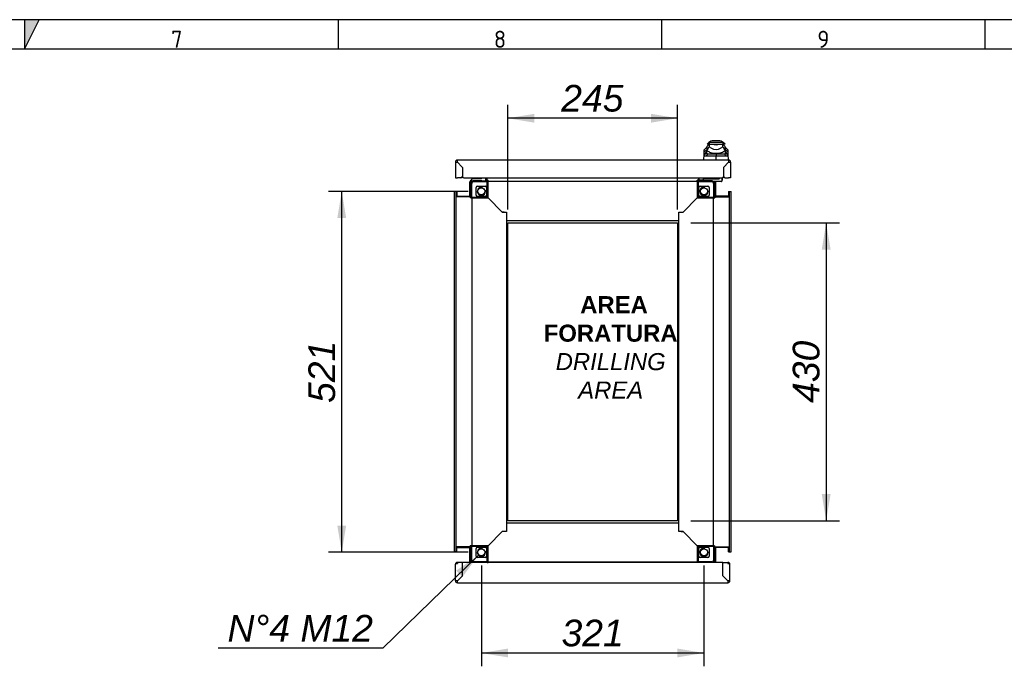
# Paper-space layout 'Layout1' of a CAD drawing. Extents: x 87 to 5769, y 148 to 4026.
# Tile 9 of 10: x 2935 to 4356, y 3093 to 4026. Entities that reach past the tile are written whole.
import ezdxf
from ezdxf.lldxf.tags import DXFTag

# ---------------------------------------------------------------- set-up
doc = ezdxf.new("R2010")
doc.units = 0
doc.header["$LTSCALE"] = 14
doc.layers.get('0').update_dxf_attribs({"linetype": 'CONTINUOUS'})
for name, color, linetype in [('_TRANSLATION', 7, 'CONTINUOUS'), ('AE00198_03', 7, 'CONTINUOUS'), ('AE00219_03', 7, 'CONTINUOUS'), ('AE00992_10', 7, 'CONTINUOUS'), ('AE00992_31', 7, 'CONTINUOUS'), ('DEFAULT', 7, 'CONTINUOUS'), ('DV5__TRANSLATION', 7, 'CONTINUOUS'), ('F0000000_08', 7, 'CONTINUOUS'), ('F0000000_12', 7, 'CONTINUOUS'), ('F0000001_24', 7, 'CONTINUOUS'), ('F0000002_97', 7, 'CONTINUOUS'), ('F0000002_98', 7, 'CONTINUOUS'), ('M0000000_06', 7, 'CONTINUOUS'), ('M0000000_29', 7, 'CONTINUOUS'), ('M0000000_39', 7, 'CONTINUOUS'), ('M0000001_25', 7, 'CONTINUOUS'), ('M0000001_64', 7, 'CONTINUOUS')]:
    doc.layers.add(name, color=color, linetype=linetype)
doc.styles.add('SEACAD_ARIAL', font='arial.ttf')
doc.styles.add('SEACAD_ARIALI', font='ariali.ttf')
tags = doc.linetypes.add('CENTER2', pattern=[28.575, 19.05, -3.175, 3.175, -3.175]).pattern_tags.tags
tags[10:11] = [DXFTag(74, 4), DXFTag(75, 0), DXFTag(340, '0'), DXFTag(46, 0.0), DXFTag(50, 0.0), DXFTag(44, 0.0), DXFTag(45, 0.0)]
tags[8:9] = [DXFTag(74, 4), DXFTag(75, 0), DXFTag(340, '0'), DXFTag(46, 0.0), DXFTag(50, 0.0), DXFTag(44, 0.0), DXFTag(45, 0.0)]
tags[6:7] = [DXFTag(74, 4), DXFTag(75, 0), DXFTag(340, '0'), DXFTag(46, 0.0), DXFTag(50, 0.0), DXFTag(44, 0.0), DXFTag(45, 0.0)]
tags[4:5] = [DXFTag(74, 4), DXFTag(75, 0), DXFTag(340, '0'), DXFTag(46, 0.0), DXFTag(50, 0.0), DXFTag(44, 0.0), DXFTag(45, 0.0)]
doc.dimstyles.new('ISO', dxfattribs={"dimtxt": 16.5, "dimasz": 16.5, "dimexe": 8.25, "dimexo": 8.25, "dimgap": 4.125, "dimtad": 1, "dimdec": 1, "dimtxsty": 'SEACAD_ARIAL', "dimblk1": '_SE_FILLED', "dimblk2": '_SE_FILLED', "dimsah": 1, "dimcen": 8.25, "dimazin": 3, "dimtfac": 0.7, "dimtdec": 3, "dimtmove": 0, "dimatfit": 3})
doc.dimstyles.new('ISO_ALLIN', dxfattribs={"dimtxt": 38.5, "dimasz": 38.5, "dimexe": 19.25, "dimexo": 19.25, "dimgap": 9.625, "dimtad": 1, "dimtih": 1, "dimtoh": 1, "dimdec": 1, "dimtxsty": 'SEACAD_ARIAL', "dimblk1": '_SE_FILLED', "dimblk2": '_SE_FILLED', "dimsah": 1, "dimcen": 19.25, "dimazin": 3, "dimtfac": 0.7, "dimtdec": 3, "dimtofl": 0, "dimtmove": 0, "dimatfit": 3, "dimtolj": 1})

# ---------------------------------------------------------------- blocks, each defined once
blk = doc.blocks.new('DMBLK18')
at = {"layer": '_TRANSLATION', "linetype": 'CONTINUOUS'}
for points in [[(3678, 3890.4), (3639.5, 3884), (3678, 3877.6)], [(3846, 3890.4), (3846, 3877.6), (3884.5, 3884)]]:
    blk.add_hatch(color=7, dxfattribs=at).paths.add_polyline_path(points)
at = {"layer": '_TRANSLATION', "color": 7, "linetype": 'CONTINUOUS'}
for p, q in [((3639.5, 3752.3), (3639.5, 3903.3)), ((3884.5, 3752.3), (3884.5, 3903.3)), ((3884.5, 3884), (3639.5, 3884))]:
    blk.add_line(p, q, dxfattribs=at)
at = {"layer": '_TRANSLATION', "color": 7, "linetype": 'CONTINUOUS', "style": 'SEACAD_ARIALI'}
blk.add_text('245', height=38.5, dxfattribs=at).set_placement((3716.7, 3893.6))
blk = doc.blocks.new('_SE_FILLED')
at = {"color": 0}
blk.add_line((0, 0), (-1, 0), dxfattribs=at)
blk.add_solid([(0, 0), (-1, -0.1665), (-1, 0.1665), (0, 0)], dxfattribs=at)
blk = doc.blocks.new('DMBLK19')
at = {"layer": '_TRANSLATION', "linetype": 'CONTINUOUS'}
for points in [[(4105.3, 3694.5), (4098.9, 3733), (4092.5, 3694.5)], [(4105.3, 3341.5), (4092.5, 3341.5), (4098.9, 3303)]]:
    blk.add_hatch(color=7, dxfattribs=at).paths.add_polyline_path(points)
at = {"layer": '_TRANSLATION', "color": 7, "linetype": 'CONTINUOUS'}
for p, q in [((3903.8, 3733), (4118.1, 3733)), ((4098.9, 3733), (4098.9, 3303)), ((3903.8, 3303), (4118.1, 3303))]:
    blk.add_line(p, q, dxfattribs=at)
at = {"layer": '_TRANSLATION', "color": 7, "linetype": 'CONTINUOUS', "style": 'SEACAD_ARIALI'}
blk.add_text('430', height=38.5, rotation=90, dxfattribs=at).set_placement((4089.2, 3473.1))
blk = doc.blocks.new('DMBLK23')
at = {"layer": '_TRANSLATION', "linetype": 'CONTINUOUS'}
for points in [[(3640, 3105.8), (3640, 3118.6), (3601.5, 3112.2)], [(3884, 3105.8), (3922.5, 3112.2), (3884, 3118.6)]]:
    blk.add_hatch(color=7, dxfattribs=at).paths.add_polyline_path(points)
at = {"layer": '_TRANSLATION', "color": 7, "linetype": 'CONTINUOUS'}
for p, q in [((3601.5, 3238.3), (3601.5, 3093)), ((3922.5, 3238.3), (3922.5, 3093)), ((3601.5, 3112.2), (3922.5, 3112.2))]:
    blk.add_line(p, q, dxfattribs=at)
at = {"layer": '_TRANSLATION', "color": 7, "linetype": 'CONTINUOUS', "style": 'SEACAD_ARIALI'}
blk.add_text('321', height=38.5, dxfattribs=at).set_placement((3717.1, 3121.8))
blk = doc.blocks.new('DMBLK24')
at = {"layer": '_TRANSLATION', "linetype": 'CONTINUOUS'}
for points in [[(3393.6, 3740), (3406.4, 3740), (3400, 3778.5)], [(3393.6, 3296), (3400, 3257.5), (3406.4, 3296)]]:
    blk.add_hatch(color=7, dxfattribs=at).paths.add_polyline_path(points)
at = {"layer": '_TRANSLATION', "color": 7, "linetype": 'CONTINUOUS'}
for p, q in [((3582.3, 3778.5), (3380.7, 3778.5)), ((3400, 3257.5), (3400, 3778.5)), ((3582.3, 3257.5), (3380.7, 3257.5))]:
    blk.add_line(p, q, dxfattribs=at)
at = {"layer": '_TRANSLATION', "color": 7, "linetype": 'CONTINUOUS', "style": 'SEACAD_ARIALI'}
blk.add_text('521', height=38.5, rotation=90, dxfattribs=at).set_placement((3390.4, 3473.1))
blk = doc.blocks.new('DMBLK25')
at = {"layer": '_TRANSLATION', "linetype": 'CONTINUOUS'}
blk.add_hatch(color=7, dxfattribs=at).paths.add_polyline_path([(3574.1, 3221.9), (3597.2, 3253.3), (3565.1, 3231.1)])
at = {"layer": '_TRANSLATION', "color": 7, "linetype": 'CONTINUOUS'}
for p, q in [((3597.2, 3253.3), (3459.1, 3119.1)), ((3459.1, 3119.1), (3221.7, 3119.1))]:
    blk.add_line(p, q, dxfattribs=at)
at = {"layer": '_TRANSLATION', "color": 7, "linetype": 'CONTINUOUS', "style": 'SEACAD_ARIALI'}
blk.add_text('N°4 M12', height=38.5, dxfattribs=at).set_placement((3235.2, 3128.7))

psp = doc.layouts.get("Layout1")

# ---------------------------------------------------------------- hatches: boundary and pattern name
at = {"linetype": 'CONTINUOUS'}
psp.add_hatch(color=7, dxfattribs=at).paths.add_polyline_path([(2942.42, 4026.24), (2942.42, 3983.84), (2963.62, 4026.24)])

# ---------------------------------------------------------------- linework, layer by layer
at = {"color": 7, "linetype": 'CONTINUOUS'}
for p, q in [((5769.29, 4026.24), (87.28, 4026.24)), ((3394.72, 4026.24), (3394.72, 3983.84)), ((3861.15, 4026.24), (3861.15, 3983.84)), ((4327.59, 4026.24), (4327.59, 3983.84))]:
    psp.add_line(p, q, dxfattribs=at)
psp.add_lwpolyline([(2942.42, 4026.24), (2942.42, 3983.84), (2963.62, 4026.24), (2942.42, 4026.24)], dxfattribs=at)
at = {"layer": 'AE00198_03', "color": 7, "linetype": 'CONTINUOUS'}
for p, q in [((3601.27, 3797.73), (3590.77, 3797.73)), ((3590.77, 3797.73), (3590.77, 3797.03)), ((3593.02, 3793.83), (3593.02, 3793.28)), ((3593.64, 3793.28), (3593.64, 3793.83)), ((3598.41, 3793.28), (3598.41, 3793.83)), ((3599.02, 3793.28), (3599.02, 3793.83)), ((3601.27, 3797.03), (3601.27, 3797.73)), ((3933.27, 3797.23), (3922.77, 3797.23)), ((3922.77, 3797.23), (3922.77, 3796.53)), ((3925.02, 3793.83), (3925.02, 3793.28)), ((3925.64, 3793.28), (3925.64, 3793.83)), ((3930.41, 3793.28), (3930.41, 3793.83)), ((3931.02, 3793.28), (3931.02, 3793.83)), ((3933.27, 3796.53), (3933.27, 3797.23))]:
    psp.add_line(p, q, dxfattribs=at)
for centre, start, end in [((3596.7, 3792.36), 134.85503, 137.82528), ((3595.34, 3792.36), 42.17472, 45.14497), ((3928.7, 3791.86), 129.5208, 137.82528), ((3927.34, 3791.86), 42.17472, 50.4792)]:
    psp.add_arc(centre, 8, start, end, dxfattribs=at)
at = {"layer": 'AE00219_03', "color": 7, "linetype": 'CONTINUOUS'}
for p, q in [((3590.02, 3213.53), (3590.02, 3213.33)), ((3590.02, 3213.33), (3602.02, 3213.33)), ((3602.02, 3213.33), (3602.02, 3213.53)), ((3922.02, 3213.53), (3922.02, 3213.33)), ((3922.02, 3213.33), (3934.02, 3213.33)), ((3934.02, 3213.33), (3934.02, 3213.53))]:
    psp.add_line(p, q, dxfattribs=at)
at = {"layer": 'AE00992_10', "color": 7, "linetype": 'CONTINUOUS'}
for p, q in [((3943.89, 3851.53), (3936.12, 3851.53)), ((3922.92, 3835.3), (3923.04, 3838.58)), ((3926.5, 3838.04), (3922.92, 3835.3)), ((3926.61, 3842.03), (3923.04, 3838.58)), ((3926.5, 3838.04), (3926.39, 3835.02)), ((3926.5, 3841.92), (3926.5, 3838.28)), ((3927.15, 3838.28), (3926.5, 3838.28)), ((3926.5, 3838.28), (3926.5, 3838.04)), ((3929.5, 3849.03), (3927, 3846.53)), ((3930.05, 3846.53), (3927, 3846.53)), ((3930.15, 3846.53), (3927.15, 3843.53)), ((3927.15, 3838.29), (3927.15, 3843.53)), ((3927.15, 3837.37), (3927.15, 3838.29)), ((3930.05, 3849.03), (3929.5, 3849.03)), ((3949.95, 3849.03), (3930.05, 3849.03)), ((3930.05, 3849.03), (3930.05, 3846.53)), ((3930.15, 3846.53), (3930.05, 3846.53)), ((3930.15, 3846.53), (3935, 3846.53)), ((3930.15, 3846.53), (3930.15, 3842.96)), ((3930.15, 3842.96), (3933.41, 3840.67)), ((3934.98, 3846.53), (3940, 3846.53)), ((3935, 3846.52), (3935, 3846.53)), ((3940, 3846.53), (3945, 3846.53)), ((3945, 3846.53), (3949.85, 3846.53)), ((3945, 3846.53), (3945, 3846.52)), ((3946.6, 3840.67), (3949.85, 3842.96)), ((3949.85, 3842.96), (3949.85, 3846.53)), ((3952.85, 3843.53), (3949.85, 3846.53)), ((3949.95, 3846.53), (3949.85, 3846.53)), ((3949.95, 3849.03), (3949.95, 3846.53)), ((3950.5, 3849.03), (3949.95, 3849.03)), ((3953, 3846.53), (3949.95, 3846.53)), ((3953, 3846.53), (3950.5, 3849.03)), ((3952.85, 3843.53), (3952.85, 3838.29)), ((3952.85, 3838.29), (3952.85, 3837.37)), ((3953.5, 3838.28), (3952.85, 3838.28)), ((3956.99, 3838.58), (3953.41, 3842.03)), ((3953.5, 3839.04), (3953.5, 3841.94)), ((3953.5, 3839.04), (3953.5, 3838.98)), ((3953.5, 3838.98), (3953.5, 3838.28)), ((3953.53, 3838.04), (3953.5, 3838.98)), ((3953.63, 3835.02), (3953.53, 3838.04)), ((3957.1, 3835.3), (3953.53, 3838.04)), ((3956.99, 3838.58), (3957.1, 3835.3)), ((3922.51, 3823.53), (3922.82, 3832.29)), ((3922.82, 3832.29), (3922.92, 3835.3)), ((3926.39, 3835.02), (3922.82, 3832.29)), ((3922.94, 3830.8), (3922.82, 3832.29)), ((3926.48, 3833.52), (3922.94, 3830.8)), ((3928.18, 3832.53), (3925.1, 3829.12)), ((3926.39, 3835.02), (3926.48, 3833.52)), ((3928.18, 3832.53), (3940.03, 3832.53)), ((3940.01, 3823.83), (3940.01, 3829.08)), ((3940.09, 3829.08), (3940.02, 3829.08)), ((3940.03, 3832.53), (3951.84, 3832.53)), ((3940.03, 3832.53), (3940.09, 3829.08)), ((3954.92, 3829.12), (3951.84, 3832.53)), ((3953.55, 3833.52), (3953.63, 3835.02)), ((3957.09, 3830.8), (3953.55, 3833.52)), ((3957.21, 3832.29), (3953.63, 3835.02)), ((3957.21, 3832.29), (3957.09, 3830.8)), ((3957.1, 3835.3), (3957.21, 3832.29)), ((3957.21, 3832.29), (3957.51, 3823.53)), ((3954, 3816.49), (3954, 3816.53)), ((3956.5, 3819.03), (3956.54, 3819.03)), ((3957, 3819.49), (3957, 3819.53)), ((3951.02, 3807.03), (3950.97, 3807.03))]:
    psp.add_line(p, q, dxfattribs=at)
for centre, radius, start, end in [((3936.12, 3841.53), 10, 90, 131.40962), ((3943.89, 3841.53), 10, 48.59038, 90), ((3939.97, 3925.47), 85.1, 260.95265, 261.32972), ((3948.84, 3827.65), 24.16, 140.68004, 153.86836), ((3937.97, 3850.74), 17.2, 231.0215, 249.30932), ((3940, 3850.42), 11.77, 235.92812, 304.07188), ((3940, 3861.7), 15.98, 251.77022, 288.22978), ((3942.03, 3850.74), 17.2, 290.69068, 308.9785), ((3931.16, 3827.65), 24.16, 26.13129, 39.32031), ((3939.97, 3925.47), 85.1, 278.72858, 279.10286), ((3928.67, 2528.15), 1300.98, 89.5005, 90.15719), ((3940, 3863.43), 29.9, 254.26409, 285.73591), ((3940, 3860.47), 27.16, 262.77113, 277.22887), ((3951.35, 2531.73), 1297.4, 89.84206, 90.49723)]:
    psp.add_arc(centre, radius, start, end, dxfattribs=at)
for major_axis, start_param, end_param in [((-19.01, 0), 1.1302341, 1.3900659), ((19.01, 0), 4.8931195, 5.1529512)]:
    psp.add_ellipse((3940, 3847.52), major_axis=major_axis, ratio=0.7484003, start_param=start_param, end_param=end_param, dxfattribs=at)
for points, knots in [([(3925.1, 3829.12), (3925.04, 3829.12), (3924.93, 3829.12), (3924.77, 3829.13), (3924.62, 3829.14), (3924.47, 3829.17), (3924.33, 3829.2), (3924.2, 3829.23), (3924.07, 3829.28), (3923.95, 3829.33), (3923.84, 3829.38), (3923.73, 3829.45), (3923.6, 3829.54), (3923.45, 3829.67), (3923.31, 3829.85), (3923.18, 3830.05), (3923.08, 3830.28), (3923, 3830.52), (3922.96, 3830.71), (3922.94, 3830.8)], [0, 0, 0, 0, 0.0476386, 0.0949553, 0.1419728, 0.1887148, 0.2352049, 0.2814675, 0.3275271, 0.3734086, 0.4191372, 0.4647384, 0.5102379, 0.5960122, 0.6798471, 0.7619433, 0.8425149, 0.921788, 1, 1, 1, 1]), ([(3926.48, 3833.52), (3926.49, 3833.48), (3926.51, 3833.41), (3926.55, 3833.3), (3926.59, 3833.2), (3926.65, 3833.11), (3926.71, 3833.02), (3926.78, 3832.94), (3926.85, 3832.87), (3926.94, 3832.81), (3927.03, 3832.75), (3927.13, 3832.7), (3927.23, 3832.66), (3927.35, 3832.62), (3927.47, 3832.59), (3927.6, 3832.57), (3927.73, 3832.55), (3927.88, 3832.54), (3928.03, 3832.53), (3928.13, 3832.53), (3928.18, 3832.53)], [0, 0, 0, 0, 0.0539136, 0.1075992, 0.1611369, 0.2146076, 0.2680922, 0.3216719, 0.3754272, 0.429438, 0.4837829, 0.5385391, 0.5937822, 0.6495858, 0.7060212, 0.7631574, 0.8210608, 0.8797954, 0.9394223, 1, 1, 1, 1]), ([(3951.84, 3832.53), (3951.9, 3832.53), (3952.02, 3832.53), (3952.19, 3832.54), (3952.34, 3832.56), (3952.49, 3832.58), (3952.63, 3832.61), (3952.76, 3832.65), (3952.89, 3832.7), (3953, 3832.75), (3953.1, 3832.82), (3953.19, 3832.89), (3953.27, 3832.97), (3953.35, 3833.06), (3953.41, 3833.16), (3953.47, 3833.27), (3953.51, 3833.39), (3953.54, 3833.48), (3953.55, 3833.52)], [0, 0, 0, 0, 0.0681777, 0.1351487, 0.2009967, 0.2658101, 0.3296811, 0.3927063, 0.4549862, 0.516625, 0.5777301, 0.6384117, 0.6987825, 0.7589567, 0.8190498, 0.8791777, 0.9394562, 1, 1, 1, 1]), ([(3957.09, 3830.8), (3957.07, 3830.75), (3957.05, 3830.65), (3957.02, 3830.5), (3956.97, 3830.37), (3956.92, 3830.24), (3956.87, 3830.11), (3956.81, 3830), (3956.74, 3829.89), (3956.66, 3829.78), (3956.58, 3829.69), (3956.49, 3829.6), (3956.37, 3829.5), (3956.21, 3829.39), (3956, 3829.29), (3955.76, 3829.21), (3955.51, 3829.16), (3955.23, 3829.12), (3955.03, 3829.12), (3954.92, 3829.12)], [0, 0, 0, 0, 0.0426446, 0.085572, 0.1288221, 0.1724341, 0.2164463, 0.2608958, 0.3058186, 0.3512498, 0.3972232, 0.4437714, 0.4909257, 0.5741114, 0.6577585, 0.7420217, 0.8270523, 0.9129975, 1, 1, 1, 1])]:
    psp.add_open_spline(points, degree=3, knots=knots, dxfattribs=at)
at = {"layer": 'AE00992_31', "color": 7, "linetype": 'CONTINUOUS'}
for p, q in [((3950.7, 3799.03), (3951.29, 3799.03)), ((3950.97, 3803.53), (3951.02, 3803.53)), ((3950.97, 3803.33), (3951.02, 3803.33))]:
    psp.add_line(p, q, dxfattribs=at)
at = {"layer": 'DEFAULT', "color": 7, "linetype": 'CONTINUOUS'}
psp.add_line((5769.29, 3983.84), (87.28, 3983.84), dxfattribs=at)
at = {"layer": 'DV5__TRANSLATION', "color": 7, "linetype": 'CENTER2'}
for p, q in [((3639.52, 3733.03), (3884.52, 3733.03)), ((3639.52, 3303.03), (3639.52, 3733.03)), ((3884.52, 3733.03), (3884.52, 3303.03)), ((3884.52, 3303.03), (3639.52, 3303.03))]:
    psp.add_line(p, q, dxfattribs=at)
at = {"layer": 'F0000000_08', "color": 7, "linetype": 'CONTINUOUS'}
for p, q in [((3587.52, 3793.53), (3587.52, 3796.03)), ((3588.52, 3797.03), (3601.51, 3797.03)), ((3589.77, 3793.53), (3589.77, 3793.27)), ((3601.97, 3793.83), (3590.07, 3793.83)), ((3602.27, 3793.28), (3602.27, 3793.53)), ((3606.85, 3798.03), (3607.42, 3796.5)), ((3607.42, 3796.5), (3607.9, 3795.23))]:
    psp.add_line(p, q, dxfattribs=at)
for centre, radius, start, end in [((3588.52, 3796.03), 1, 90, 180), ((3588.52, 3793.53), 1, 180, 243.61406), ((3590.07, 3793.53), 0.3, 90, 180), ((3601.51, 3798.03), 1, 270, 290.36413), ((3601.51, 3798.03), 1, 290.36413, 0), ((3601.97, 3793.53), 0.3, 0, 90), ((3606.02, 3794.53), 2, 321.31781, 20.47745)]:
    psp.add_arc(centre, radius, start, end, dxfattribs=at)
at = {"layer": 'F0000000_12', "color": 7, "linetype": 'CONTINUOUS'}
psp.add_line((3574.14, 3799.53), (3573.96, 3799.53), dxfattribs=at)
at = {"layer": 'F0000001_24', "color": 7, "linetype": 'CONTINUOUS'}
for p, q in [((3921.52, 3796.03), (3921.52, 3794.33)), ((3921.52, 3793.53), (3921.52, 3794.33)), ((3921.52, 3793.28), (3921.52, 3793.53)), ((3922.02, 3796.53), (3924.52, 3796.53)), ((3924.52, 3793.83), (3922.02, 3793.83)), ((3924.52, 3796.53), (3936.01, 3796.53)), ((3933.97, 3793.83), (3924.52, 3793.83)), ((3933.52, 3798.03), (3933.52, 3797.53)), ((3934.27, 3793.27), (3934.27, 3793.53)), ((3936.01, 3796.53), (3936.42, 3796.53)), ((3936.42, 3796.53), (3942.32, 3796.53)), ((3942.32, 3796.53), (3943.53, 3796.53)), ((3943.53, 3796.53), (3944.52, 3796.53)), ((3945.52, 3797.66), (3945.52, 3798.03)), ((3945.52, 3797.53), (3945.52, 3797.66)), ((3948.52, 3798), (3948.52, 3797.66)), ((3948.52, 3797.66), (3948.52, 3793.03)), ((3948.72, 3797.01), (3948.52, 3797.01)), ((3948.72, 3794.53), (3948.52, 3794.53)), ((3948.72, 3797.95), (3948.72, 3797.58)), ((3948.72, 3797.58), (3948.72, 3797.01)), ((3948.72, 3797.01), (3948.72, 3794.53)), ((3948.72, 3795.1), (3948.75, 3795.1)), ((3936.42, 3792.53), (3936.1, 3792.53)), ((3942.32, 3792.53), (3936.42, 3792.53)), ((3943.53, 3792.53), (3942.32, 3792.53)), ((3948.02, 3792.53), (3943.53, 3792.53))]:
    psp.add_line(p, q, dxfattribs=at)
for centre, radius, start, end in [((3922.02, 3796.03), 0.5, 90, 180), ((3922.02, 3794.33), 0.5, 180, 270), ((3934.52, 3797.53), 1, 180, 270), ((3933.97, 3793.53), 0.3, 0, 90), ((3944.52, 3797.53), 1, 270, 0), ((3948.02, 3793.03), 0.5, 270, 0)]:
    psp.add_arc(centre, radius, start, end, dxfattribs=at)
at = {"layer": 'F0000002_97', "color": 7, "linetype": 'CONTINUOUS'}
for p, q in [((3564.02, 3216.33), (3564.02, 3240.23)), ((3564.34, 3241.53), (3566.82, 3241.53)), ((3566.82, 3241.52), (3564.34, 3241.52)), ((3574.02, 3243.03), (3566.82, 3243.03)), ((3566.82, 3243.03), (3566.82, 3241.52)), ((3574.02, 3223.55), (3574.02, 3243.03)), ((3574.02, 3243.03), (3574.07, 3243.03)), ((3574.02, 3241.53), (3574.07, 3241.53)), ((3610.02, 3243.03), (3574.07, 3243.03)), ((3574.07, 3223.53), (3574.07, 3243.03)), ((3913.02, 3243.03), (3611.02, 3243.03)), ((3949.97, 3243.03), (3914.02, 3243.03)), ((3949.97, 3223.53), (3949.97, 3243.03)), ((3950.02, 3243.03), (3949.97, 3243.03)), ((3950.02, 3241.53), (3949.97, 3241.53)), ((3950.02, 3223.55), (3950.02, 3243.03)), ((3950.02, 3243.03), (3957.22, 3243.03)), ((3957.22, 3243.03), (3957.22, 3241.52)), ((3959.7, 3241.53), (3957.22, 3241.53)), ((3957.22, 3241.52), (3959.7, 3241.52)), ((3960.02, 3216.33), (3960.02, 3240.23)), ((3566.82, 3216.35), (3574.02, 3223.55)), ((3566.82, 3216.35), (3566.84, 3216.33)), ((3566.84, 3216.33), (3566.82, 3216.35)), ((3566.82, 3213.53), (3957.22, 3213.53)), ((3574.04, 3223.53), (3566.84, 3216.33)), ((3574.07, 3223.53), (3574.04, 3223.53)), ((3949.97, 3223.53), (3950, 3223.53)), ((3950, 3223.53), (3957.2, 3216.33)), ((3957.22, 3216.35), (3950.02, 3223.55)), ((3957.22, 3216.35), (3957.2, 3216.33)), ((3957.2, 3216.33), (3957.22, 3216.35))]:
    psp.add_line(p, q, dxfattribs=at)
for centre, radius, start, end in [((3566.82, 3240.23), 2.8, 152.336, 180), ((3566.82, 3240.23), 2.8, 90, 152.336), ((3957.22, 3240.23), 2.8, 27.664, 90), ((3957.22, 3240.23), 2.8, 0, 27.664), ((3566.67, 3042.35), 174, 89.94822, 90.87028), ((3566.82, 3216.33), 2.8, 180, 270), ((3412.77, 3216.03), 154.07, 359.0701, 0.1114), ((4111.27, 3216.03), 154.07, 179.8886, 180.9299), ((3957.38, 3042.35), 174, 89.12972, 90.05178), ((3957.22, 3216.33), 2.8, 270, 0)]:
    psp.add_arc(centre, radius, start, end, dxfattribs=at)
for centre, major_axis, start_param, end_param in [((3566.82, 3240.23), (2.8, 0), 2.6587647, 3.1415927), ((3957.22, 3240.23), (-2.8, 0), 3.1415927, 3.6244206)]:
    psp.add_ellipse(centre, major_axis=major_axis, ratio=0.9984615, start_param=start_param, end_param=end_param, dxfattribs=at)
at = {"layer": 'F0000002_98', "color": 7, "linetype": 'CONTINUOUS'}
for p, q in [((3958.22, 3823.53), (3566.82, 3823.53)), ((3564.02, 3820.73), (3564.02, 3798.03)), ((3566.84, 3820.73), (3566.82, 3820.71)), ((3566.82, 3820.71), (3573.44, 3814.09)), ((3573.49, 3814.08), (3566.84, 3820.73)), ((3574.02, 3812.68), (3574.02, 3800.03)), ((3574.07, 3812.67), (3574.07, 3800.03)), ((3950.97, 3812.67), (3950.97, 3800.03)), ((3951.02, 3812.68), (3951.02, 3800.03)), ((3951.56, 3814.08), (3958.2, 3820.73)), ((3958.22, 3820.71), (3951.61, 3814.09)), ((3958.2, 3820.73), (3958.22, 3820.71)), ((3961.02, 3820.73), (3961.02, 3798.03)), ((3564.02, 3798.03), (3566.82, 3798.03)), ((3572.02, 3798.03), (3566.82, 3798.03)), ((3576.07, 3798.03), (3948.97, 3798.03)), ((3953.02, 3798.03), (3958.22, 3798.03)), ((3961.02, 3798.03), (3958.22, 3798.03))]:
    psp.add_line(p, q, dxfattribs=at)
for centre, radius, start, end in [((3566.82, 3820.73), 2.8, 90, 180), ((3412.73, 3821.03), 154.11, 359.88874, 0.92976), ((4132.2, 3820.88), 174, 179.12972, 180.05178), ((3958.22, 3820.73), 2.8, 0, 90), ((3566.67, 3994.7), 174, 269.12972, 270.05178), ((3572.02, 3812.68), 2, 0, 45), ((3572.07, 3812.67), 2, 0, 45), ((3952.97, 3812.67), 2, 135, 180), ((3953.02, 3812.68), 2, 135, 180), ((3958.52, 3974.78), 154.07, 269.8886, 270.9299), ((3572.02, 3800.03), 2, 270, 0), ((3576.07, 3800.03), 2, 180, 270), ((3948.97, 3800.03), 2, 270, 0), ((3953.02, 3800.03), 2, 180, 270)]:
    psp.add_arc(centre, radius, start, end, dxfattribs=at)
at = {"layer": 'M0000000_06', "color": 7, "linetype": 'CONTINUOUS'}
for p, q in [((3610.02, 3793.28), (3590.02, 3793.28)), ((3610.02, 3793.28), (3611.02, 3793.28)), ((3610.02, 3790.03), (3610.02, 3793.28)), ((3611.02, 3790.03), (3611.02, 3793.28)), ((3913.02, 3793.28), (3913.02, 3790.03)), ((3914.02, 3793.28), (3913.02, 3793.28)), ((3914.02, 3793.28), (3914.02, 3790.03)), ((3934.02, 3793.28), (3914.02, 3793.28)), ((3586.77, 3790.03), (3586.77, 3770.03)), ((3587.52, 3770.03), (3587.52, 3790.03)), ((3590.02, 3792.53), (3610.02, 3792.53)), ((3594.02, 3773.03), (3594.02, 3784.03)), ((3596.02, 3786.03), (3607.02, 3786.03)), ((3609.02, 3784.03), (3609.02, 3773.03)), ((3610.02, 3770.03), (3610.02, 3790.03)), ((3611.02, 3769.03), (3611.02, 3790.03)), ((3913.02, 3790.03), (3913.02, 3769.03)), ((3914.02, 3792.53), (3934.02, 3792.53)), ((3914.02, 3790.03), (3914.02, 3770.03)), ((3915.02, 3773.03), (3915.02, 3784.03)), ((3917.02, 3786.03), (3928.02, 3786.03)), ((3930.02, 3784.03), (3930.02, 3773.03)), ((3936.52, 3790.03), (3936.52, 3770.03)), ((3937.27, 3770.03), (3937.27, 3790.03)), ((3586.77, 3770.03), (3586.77, 3769.03)), ((3586.77, 3770.03), (3590.02, 3770.03)), ((3586.77, 3769.03), (3590.02, 3769.03)), ((3590.02, 3770.03), (3610.02, 3770.03)), ((3590.02, 3769.03), (3611.02, 3769.03)), ((3607.02, 3771.03), (3596.02, 3771.03)), ((3913.02, 3769.03), (3934.02, 3769.03)), ((3914.02, 3770.03), (3934.02, 3770.03)), ((3928.02, 3771.03), (3917.02, 3771.03)), ((3934.02, 3770.03), (3937.27, 3770.03)), ((3934.02, 3769.03), (3937.27, 3769.03)), ((3937.27, 3770.03), (3937.27, 3769.03)), ((3590.02, 3267.03), (3586.77, 3267.03)), ((3586.77, 3266.03), (3586.77, 3267.03)), ((3590.02, 3266.03), (3586.77, 3266.03)), ((3586.77, 3266.03), (3586.77, 3246.03)), ((3587.52, 3246.03), (3587.52, 3266.03)), ((3611.02, 3267.03), (3590.02, 3267.03)), ((3610.02, 3266.03), (3590.02, 3266.03)), ((3594.02, 3252.03), (3594.02, 3263.03)), ((3596.02, 3265.03), (3607.02, 3265.03)), ((3609.02, 3263.03), (3609.02, 3252.03)), ((3610.02, 3246.03), (3610.02, 3266.03)), ((3611.02, 3246.03), (3611.02, 3267.03)), ((3913.02, 3267.03), (3913.02, 3246.03)), ((3934.02, 3267.03), (3913.02, 3267.03)), ((3914.02, 3266.03), (3914.02, 3246.03)), ((3934.02, 3266.03), (3914.02, 3266.03)), ((3915.02, 3252.03), (3915.02, 3263.03)), ((3917.02, 3265.03), (3928.02, 3265.03)), ((3930.02, 3263.03), (3930.02, 3252.03)), ((3937.27, 3267.03), (3934.02, 3267.03)), ((3937.27, 3266.03), (3934.02, 3266.03)), ((3936.52, 3266.03), (3936.52, 3246.03)), ((3937.27, 3266.03), (3937.27, 3267.03)), ((3937.27, 3246.03), (3937.27, 3266.03)), ((3610.02, 3243.53), (3590.02, 3243.53)), ((3607.02, 3250.03), (3596.02, 3250.03)), ((3610.02, 3242.78), (3610.02, 3246.03)), ((3610.02, 3242.78), (3611.02, 3242.78)), ((3611.02, 3242.78), (3611.02, 3246.03)), ((3913.02, 3246.03), (3913.02, 3242.78)), ((3914.02, 3242.78), (3913.02, 3242.78)), ((3914.02, 3246.03), (3914.02, 3242.78)), ((3934.02, 3243.53), (3914.02, 3243.53)), ((3928.02, 3250.03), (3917.02, 3250.03))]:
    psp.add_line(p, q, dxfattribs=at)
for centre in [(3601.52, 3778.53), (3922.52, 3778.53), (3601.52, 3257.53), (3922.52, 3257.53)]:
    psp.add_circle(centre, 5.05, dxfattribs=at)
for centre, radius, start, end in [((3590.02, 3790.03), 3.25, 90, 180), ((3934.02, 3790.03), 3.25, 0, 90), ((3590.02, 3790.03), 2.5, 90, 180), ((3596.02, 3784.03), 2, 90, 180), ((3601.52, 3778.53), 6, 75, 15), ((3607.02, 3784.03), 2, 0, 90), ((3917.02, 3784.03), 2, 90, 180), ((3922.52, 3778.53), 6, 75, 15), ((3928.02, 3784.03), 2, 0, 90), ((3934.02, 3790.03), 2.5, 0, 90), ((3596.02, 3773.03), 2, 180, 270), ((3607.02, 3773.03), 2, 270, 0), ((3917.02, 3773.03), 2, 180, 270), ((3928.02, 3773.03), 2, 270, 0), ((3596.02, 3263.03), 2, 90, 180), ((3601.52, 3257.53), 6, 75, 15), ((3607.02, 3263.03), 2, 0, 90), ((3917.02, 3263.03), 2, 90, 180), ((3922.52, 3257.53), 6, 75, 15), ((3928.02, 3263.03), 2, 0, 90), ((3590.02, 3246.03), 3.25, 180, 247.3801), ((3590.02, 3246.03), 2.5, 180, 270), ((3596.02, 3252.03), 2, 180, 270), ((3607.02, 3252.03), 2, 270, 0), ((3917.02, 3252.03), 2, 180, 270), ((3928.02, 3252.03), 2, 270, 0), ((3934.02, 3246.03), 2.5, 270, 0), ((3934.02, 3246.03), 3.25, 292.6199, 0)]:
    psp.add_arc(centre, radius, start, end, dxfattribs=at)
at = {"layer": 'M0000000_29', "color": 7, "linetype": 'CONTINUOUS'}
for p, q in [((3608.52, 3793.83), (3608.52, 3798.03)), ((3609.72, 3793.83), (3609.72, 3794.53)), ((3609.82, 3794.53), (3609.82, 3793.28)), ((3914.22, 3794.53), (3914.22, 3793.28)), ((3914.32, 3793.83), (3914.32, 3794.53)), ((3915.52, 3793.83), (3915.52, 3798.03)), ((3565.82, 3771.53), (3586.22, 3771.53)), ((3585.52, 3770.33), (3586.22, 3770.33)), ((3585.52, 3770.23), (3586.77, 3770.23)), ((3938.52, 3770.23), (3937.27, 3770.23)), ((3958.22, 3771.53), (3937.82, 3771.53)), ((3938.52, 3770.33), (3937.82, 3770.33)), ((3565.82, 3264.53), (3586.22, 3264.53)), ((3585.52, 3265.83), (3586.77, 3265.83)), ((3585.52, 3265.73), (3586.22, 3265.73)), ((3938.52, 3265.83), (3937.27, 3265.83)), ((3938.52, 3265.73), (3937.82, 3265.73)), ((3958.22, 3264.53), (3937.82, 3264.53))]:
    psp.add_line(p, q, dxfattribs=at)
for centre, radius, start, end in [((3607.22, 3793.83), 1.3, 334.971, 0), ((3607.22, 3793.83), 2.5, 347.29097, 0), ((3916.82, 3793.83), 2.5, 180, 192.70903), ((3916.82, 3793.83), 1.3, 180, 205.029), ((3586.22, 3772.83), 1.3, 270, 295.029), ((3586.22, 3772.83), 2.5, 270, 282.70903), ((3937.82, 3772.83), 1.3, 244.971, 270), ((3937.82, 3772.83), 2.5, 257.29097, 270), ((3586.22, 3263.23), 2.5, 77.29097, 90), ((3586.22, 3263.23), 1.3, 64.971, 90), ((3937.82, 3263.23), 2.5, 90, 102.70903), ((3937.82, 3263.23), 1.3, 90, 115.029)]:
    psp.add_arc(centre, radius, start, end, dxfattribs=at)
at = {"layer": 'M0000000_39', "color": 7, "linetype": 'CONTINUOUS'}
for p, q in [((3562.02, 3778.03), (3562.02, 3258.03)), ((3564.52, 3778.03), (3562.02, 3778.03)), ((3564.52, 3778.03), (3564.52, 3258.03)), ((3565.82, 3778.03), (3564.52, 3778.03)), ((3565.82, 3778.03), (3565.82, 3770.53)), ((3585.52, 3770.53), (3565.82, 3770.53)), ((3585.52, 3770.53), (3585.52, 3769.03)), ((3586.77, 3769.03), (3585.52, 3769.03)), ((3587.52, 3769.03), (3587.52, 3267.03)), ((3631.52, 3748.53), (3611.02, 3769.03)), ((3892.52, 3748.53), (3913.02, 3769.03)), ((3936.52, 3267.03), (3936.52, 3769.03)), ((3937.27, 3769.03), (3938.52, 3769.03)), ((3938.52, 3770.53), (3938.52, 3769.03)), ((3938.52, 3770.53), (3958.22, 3770.53)), ((3958.22, 3778.03), (3958.22, 3770.53)), ((3958.22, 3778.03), (3959.52, 3778.03)), ((3959.52, 3258.03), (3959.52, 3778.03)), ((3959.52, 3778.03), (3962.02, 3778.03)), ((3962.02, 3258.03), (3962.02, 3778.03)), ((3634.32, 3748.53), (3631.52, 3748.53)), ((3889.72, 3748.53), (3892.52, 3748.53)), ((3637.52, 3736.03), (3637.52, 3300.03)), ((3886.52, 3300.03), (3886.52, 3736.03)), ((3631.52, 3287.53), (3611.02, 3267.03)), ((3634.32, 3287.53), (3631.52, 3287.53)), ((3889.72, 3287.53), (3892.52, 3287.53)), ((3892.52, 3287.53), (3913.02, 3267.03)), ((3564.52, 3258.03), (3562.02, 3258.03)), ((3565.82, 3258.03), (3564.52, 3258.03)), ((3565.82, 3258.03), (3565.82, 3265.53)), ((3585.52, 3265.53), (3565.82, 3265.53)), ((3586.77, 3267.03), (3585.52, 3267.03)), ((3585.52, 3265.53), (3585.52, 3267.03)), ((3937.27, 3267.03), (3938.52, 3267.03)), ((3938.52, 3265.53), (3938.52, 3267.03)), ((3938.52, 3265.53), (3958.22, 3265.53)), ((3958.22, 3258.03), (3958.22, 3265.53)), ((3958.22, 3258.03), (3959.52, 3258.03)), ((3959.52, 3258.03), (3962.02, 3258.03))]:
    psp.add_line(p, q, dxfattribs=at)
at = {"layer": 'M0000001_25', "color": 7, "linetype": 'CONTINUOUS'}
for p, q in [((3609.52, 3798.03), (3609.52, 3794.53)), ((3609.52, 3794.53), (3611.02, 3794.53)), ((3611.02, 3793.28), (3611.02, 3794.53)), ((3913.02, 3793.28), (3913.02, 3794.53)), ((3914.52, 3794.53), (3913.02, 3794.53)), ((3914.52, 3798.03), (3914.52, 3794.53)), ((3913.02, 3792.53), (3611.02, 3792.53)), ((3631.52, 3748.53), (3611.02, 3769.03)), ((3892.52, 3748.53), (3913.02, 3769.03)), ((3631.52, 3748.53), (3637.52, 3748.53)), ((3637.52, 3748.53), (3637.52, 3739.23)), ((3637.52, 3739.23), (3637.52, 3736.03)), ((3886.52, 3739.23), (3886.52, 3748.53)), ((3886.52, 3748.53), (3892.52, 3748.53)), ((3886.52, 3736.03), (3886.52, 3739.23)), ((3886.52, 3736.03), (3637.52, 3736.03)), ((3637.52, 3300.03), (3886.52, 3300.03)), ((3637.52, 3300.03), (3637.52, 3296.83)), ((3637.52, 3296.83), (3637.52, 3287.53)), ((3886.52, 3296.83), (3886.52, 3300.03)), ((3886.52, 3287.53), (3886.52, 3296.83)), ((3631.52, 3287.53), (3611.02, 3267.03)), ((3637.52, 3287.53), (3631.52, 3287.53)), ((3892.52, 3287.53), (3886.52, 3287.53)), ((3892.52, 3287.53), (3913.02, 3267.03)), ((3611.02, 3243.53), (3913.02, 3243.53))]:
    psp.add_line(p, q, dxfattribs=at)
at = {"layer": 'M0000001_64', "color": 7, "linetype": 'CONTINUOUS'}
for p, q in [((3607.75, 3793.53), (3608.49, 3793.53)), ((3607.96, 3795.03), (3608.52, 3795.03)), ((3609.7, 3793.53), (3609.82, 3793.53)), ((3914.22, 3793.53), (3914.34, 3793.53)), ((3915.52, 3795.03), (3921.52, 3795.03)), ((3915.56, 3793.53), (3921.52, 3793.53)), ((3585.02, 3777.03), (3585.02, 3792.23)), ((3586.52, 3777.03), (3586.52, 3792.23)), ((3587.82, 3792.83), (3587.82, 3792.4)), ((3936.22, 3792.38), (3936.22, 3792.53)), ((3937.52, 3792.23), (3937.52, 3777.03)), ((3939.02, 3792.23), (3939.02, 3777.03)), ((3585.02, 3777.02), (3585.02, 3777.03)), ((3585.02, 3777.03), (3586.52, 3777.03)), ((3586.52, 3777.02), (3585.02, 3777.02)), ((3585.02, 3771.53), (3585.02, 3777.02)), ((3586.52, 3777.02), (3586.52, 3777.03)), ((3586.52, 3771.56), (3586.52, 3777.02)), ((3586.52, 3770.23), (3586.52, 3770.34)), ((3937.52, 3777.03), (3937.52, 3777.02)), ((3939.02, 3777.03), (3937.52, 3777.03)), ((3937.52, 3777.02), (3937.52, 3771.56)), ((3937.52, 3777.02), (3939.02, 3777.02)), ((3937.52, 3770.34), (3937.52, 3770.23)), ((3939.02, 3777.03), (3939.02, 3777.02)), ((3939.02, 3777.02), (3939.02, 3771.53)), ((3585.02, 3259.04), (3585.02, 3264.53)), ((3586.52, 3259.04), (3585.02, 3259.04)), ((3585.02, 3259.03), (3585.02, 3259.04)), ((3585.02, 3243.83), (3585.02, 3259.03)), ((3585.02, 3259.03), (3586.52, 3259.03)), ((3586.52, 3265.71), (3586.52, 3265.83)), ((3586.52, 3259.04), (3586.52, 3264.49)), ((3586.52, 3259.03), (3586.52, 3259.04)), ((3586.52, 3243.83), (3586.52, 3259.03)), ((3937.52, 3265.83), (3937.52, 3265.71)), ((3937.52, 3264.49), (3937.52, 3259.04)), ((3937.52, 3259.04), (3939.02, 3259.04)), ((3937.52, 3259.04), (3937.52, 3259.03)), ((3937.52, 3259.03), (3937.52, 3243.83)), ((3939.02, 3259.03), (3937.52, 3259.03)), ((3939.02, 3264.53), (3939.02, 3259.04)), ((3939.02, 3259.04), (3939.02, 3259.03)), ((3939.02, 3259.03), (3939.02, 3243.83)), ((3587.82, 3243.67), (3587.82, 3243.01)), ((3936.22, 3243.01), (3936.22, 3243.65))]:
    psp.add_line(p, q, dxfattribs=at)
for centre, radius, start, end in [((3587.82, 3792.23), 2.8, 96.15064, 180), ((3587.82, 3792.23), 1.3, 103.3147, 180), ((3587.75, 4792.28), 1000.05, 269.93016, 269.99526), ((3936.36, 4685.79), 893.56, 270.0027, 270.06839), ((3936.22, 3792.23), 1.3, 0, 13.34236), ((3936.22, 3792.23), 2.8, 0, 6.15064), ((3587.82, 3243.83), 2.8, 180, 196.60154), ((3587.82, 3243.83), 1.3, 180, 217.97984), ((3587.69, 2350.27), 893.56, 90.0027, 90.06839), ((3936.3, 2243.77), 1000.05, 89.93016, 89.99526), ((3936.22, 3243.83), 1.3, 322.02016, 0), ((3936.22, 3243.83), 2.8, 343.39846, 0)]:
    psp.add_arc(centre, radius, start, end, dxfattribs=at)

# ---------------------------------------------------------------- texts
at = {"char_height": 24.7351, "width": 27.8271, "attachment_point": 8}
for s, insert in [('{\\fSolid Edge ANSI|b0||i0||c0|p34;\\C7;\\H24.73510215;\\W1.;7}', (3161.92, 3985.58)), ('{\\fSolid Edge ANSI|b0||i0||c0|p34;\\C7;\\H24.73510215;\\W1.;8}', (3628.36, 3985.58)), ('{\\fSolid Edge ANSI|b0||i0||c0|p34;\\C7;\\H24.73510215;\\W1.;9}', (4094.79, 3985.58))]:
    psp.add_mtext(s, dxfattribs=dict(at, insert=insert))
at = {"layer": '_TRANSLATION', "insert": (3788.03, 3553.28), "char_height": 24.64, "width": 200.1974, "attachment_point": 5}
psp.add_mtext('{\\fArial|b0||i0||c0|p34;\\C7;\\H24.64000015;\\W1.; }{\\fArial|b1||i0||c0|p34;\\C7;\\H24.64000015;\\W1.;AREA \\P}{\\fArial|b1||i0||c0|p34;\\C7;\\H24.64000015;\\W1.;FORATURA \\P}{\\fArial|b0||i1||c0|p34;\\C7;\\H24.64000015;\\W1.;DRILLING \\P}{\\fArial|b0||i1||c0|p34;\\C7;\\H24.64000015;\\W1.;AREA}', dxfattribs=at)

# ---------------------------------------------------------------- dimensions: what is measured, and where the dimension line sits
at = {"layer": '_TRANSLATION', "color": 7, "linetype": 'CONTINUOUS'}
dim = psp.add_linear_dim(base=(3639.52, 3884.02), p1=(3884.52, 3733.03), p2=(3639.52, 3733.03), text='\\A1;<>', dimstyle='ISO', override={"dimtxt": 38.5, "dimasz": 38.5, "dimexe": 19.25, "dimexo": 19.25, "dimgap": 9.625, "dimcen": 19.25}, dxfattribs=at)
dim.commit()
dim.dimension.update_dxf_attribs({"geometry": 'DMBLK18', "text_midpoint": (3762.02, 3884.02), "dimtype": 160})
for base, p1, p2, angle, picture, middle in [((3399.98, 3257.53), (3601.52, 3257.53), (3601.52, 3778.53), 90, 'DMBLK24', (3399.98, 3518.03)), ((4098.87, 3733.03), (3884.52, 3733.03), (3884.52, 3303.03), 270, 'DMBLK19', (4098.87, 3518.03)), ((3601.52, 3112.22), (3601.52, 3257.53), (3922.52, 3257.53), 0, 'DMBLK23', (3762.02, 3112.22))]:
    dim = psp.add_linear_dim(base=base, p1=p1, p2=p2, angle=angle, text='\\A1;<>', dimstyle='ISO', override={"dimtxt": 38.5, "dimasz": 38.5, "dimexe": 19.25, "dimexo": 19.25, "dimgap": 9.625, "dimcen": 19.25}, dxfattribs=at)
    dim.commit()
    dim.dimension.update_dxf_attribs({"geometry": picture, "text_midpoint": middle, "dimtype": 161})
dim = psp.add_radius_dim(center=(3601.52, 3257.53), mpoint=(3597.22, 3253.34), text='\\A1;N°4 M12{}', dimstyle='ISO_ALLIN', dxfattribs=at)
dim.commit()
dim.dimension.update_dxf_attribs({"geometry": 'DMBLK25', "text_midpoint": (3221.72, 3119.08), "dimtype": 164})

doc.saveas('drawing.dxf')
